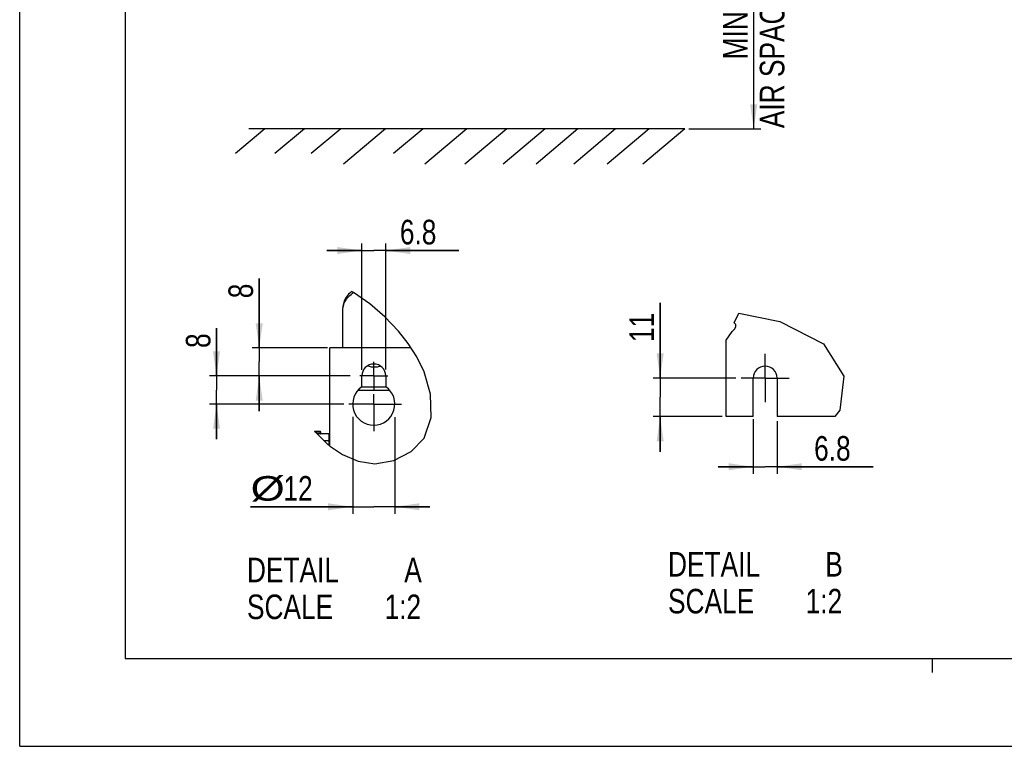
# Model space of a CAD drawing. Extents: x 0 to 420, y 0 to 297.
# Tile 1 of 45: x 0 to 140, y 0 to 104. Entities that reach past the tile are written whole.
import ezdxf

# ---------------------------------------------------------------- set-up
doc = ezdxf.new("R2010")
doc.units = 0
doc.header["$LTSCALE"] = 23.1
doc.linetypes.add('CENTER', pattern=[0.6, 0.375, -0.075, 0.075, -0.075])
doc.layers.get('0').update_dxf_attribs({"linetype": 'CONTINUOUS'})
doc.layers.add('DEFAULT_1', color=7, linetype='CENTER')
doc.styles.get("Standard").update_dxf_attribs({"font": 'txt', "width": 0.8})
doc.dimstyles.get("Standard").update_dxf_attribs({"dimtxt": 2.5, "dimasz": 2.5, "dimexe": 1.25, "dimexo": 0.625, "dimtad": 1, "dimcen": 2.5, "dimazin": 3, "dimtfac": 1, "dimtmove": 0, "dimatfit": 3})

# ---------------------------------------------------------------- blocks, each defined once
blk = doc.blocks.new('_FILLED')
at = {"color": 0, "linetype": 'BYBLOCK'}
blk.add_solid([(0, 0), (-1, 0.143), (-1, -0.143)], dxfattribs=at)
blk = doc.blocks.new('*D0')
at = {"color": 2, "linetype": 'CONTINUOUS'}
for p, q in [((78.24, 127.85), (105.53, 127.85)), ((104.53, 127.85), (104.53, 107.9)), ((104.53, 87.94), (104.53, 107.9)), ((95.29, 87.94), (105.53, 87.94))]:
    blk.add_line(p, q, dxfattribs=at)
at = {"color": 2, "linetype": 'CONTINUOUS', "xscale": 3.5, "yscale": 3.5, "zscale": 3.5}
for p, rotation in [((104.53, 127.85), 90), ((104.53, 87.94), 270)]:
    blk.add_blockref('_FILLED', p, dxfattribs=dict(at, rotation=rotation))
at = {"color": 5, "linetype": 'CONTINUOUS', "width": 0.8}
for s, p in [('AIR SPACE INLET', (108.9, 88.05)), ('200', (103.65, 109.05)), ('MIN ', (103.65, 97.85))]:
    blk.add_text(s, height=3.5, rotation=90, dxfattribs=at).set_placement(p)
blk = doc.blocks.new('*D4')
at = {"color": 2, "linetype": 'CONTINUOUS'}
for p, q in [((28.03, 52.75), (28.03, 59.54)), ((28.03, 59.54), (28.03, 50.75)), ((47.08, 52.75), (27.03, 52.75)), ((28.03, 43.75), (28.03, 50.75)), ((46.16, 48.75), (27.03, 48.75)), ((28.03, 48.75), (28.03, 43.75))]:
    blk.add_line(p, q, dxfattribs=at)
at = {"color": 2, "linetype": 'CONTINUOUS', "xscale": 3.5, "yscale": 3.5, "zscale": 3.5}
for p, rotation in [((28.03, 52.75), 270), ((28.03, 48.75), 90)]:
    blk.add_blockref('_FILLED', p, dxfattribs=dict(at, rotation=rotation))
at = {"color": 5, "linetype": 'CONTINUOUS', "width": 0.8}
blk.add_text('8', height=3.5, rotation=90, dxfattribs=at).set_placement((27.16, 56.74))
blk = doc.blocks.new('*D5')
at = {"color": 2, "linetype": 'CONTINUOUS'}
for p, q in [((47.42, 46.94), (47.42, 33.12)), ((53.42, 46.88), (53.42, 33.12)), ((47.42, 34.12), (32.89, 34.12)), ((32.89, 34.12), (50.42, 34.12)), ((58.42, 34.12), (50.42, 34.12)), ((53.42, 34.12), (58.42, 34.12))]:
    blk.add_line(p, q, dxfattribs=at)
at = {"color": 2, "linetype": 'CONTINUOUS', "xscale": 3.5, "yscale": 3.5, "zscale": 3.5}
blk.add_blockref('_FILLED', (47.42, 34.12), dxfattribs=at)
at = {"color": 2, "linetype": 'CONTINUOUS', "xscale": 3.5, "yscale": 3.5, "zscale": 3.5, "rotation": 180}
blk.add_blockref('_FILLED', (53.42, 34.12), dxfattribs=at)
at = {"color": 5, "linetype": 'CONTINUOUS'}
for s, width, p in [('%%c', 1.333333, (32.89, 34.99)), ('12', 0.8, (37.56, 34.99))]:
    blk.add_text(s, height=3.5, dxfattribs=dict(at, width=width)).set_placement(p)
blk = doc.blocks.new('*D6')
at = {"color": 2, "linetype": 'CONTINUOUS'}
for p, q in [((91.21, 52.46), (91.21, 63.18)), ((91.21, 63.18), (91.21, 49.71)), ((102, 52.46), (90.21, 52.46)), ((91.21, 41.96), (91.21, 49.71)), ((100.06, 46.96), (90.21, 46.96)), ((91.21, 46.96), (91.21, 41.96))]:
    blk.add_line(p, q, dxfattribs=at)
at = {"color": 2, "linetype": 'CONTINUOUS', "xscale": 3.5, "yscale": 3.5, "zscale": 3.5}
for p, rotation in [((91.21, 52.46), 270), ((91.21, 46.96), 90)]:
    blk.add_blockref('_FILLED', p, dxfattribs=dict(at, rotation=rotation))
at = {"color": 5, "linetype": 'CONTINUOUS', "width": 0.8}
blk.add_text('11', height=3.5, rotation=90, dxfattribs=at).set_placement((90.34, 57.58))
blk = doc.blocks.new('*D10')
at = {"color": 2, "linetype": 'CONTINUOUS'}
for p, q in [((48.72, 53.61), (48.72, 71.62)), ((52.12, 53.67), (52.12, 71.62)), ((48.72, 70.62), (43.72, 70.62)), ((43.72, 70.62), (50.42, 70.62)), ((62.54, 70.62), (50.42, 70.62)), ((52.12, 70.62), (62.54, 70.62))]:
    blk.add_line(p, q, dxfattribs=at)
at = {"color": 2, "linetype": 'CONTINUOUS', "xscale": 3.5, "yscale": 3.5, "zscale": 3.5}
blk.add_blockref('_FILLED', (48.72, 70.62), dxfattribs=at)
at = {"color": 2, "linetype": 'CONTINUOUS', "xscale": 3.5, "yscale": 3.5, "zscale": 3.5, "rotation": 180}
blk.add_blockref('_FILLED', (52.12, 70.62), dxfattribs=at)
at = {"color": 5, "linetype": 'CONTINUOUS', "width": 0.8}
blk.add_text('6.8', height=3.5, dxfattribs=at).set_placement((54.14, 71.5))
blk = doc.blocks.new('*D11')
at = {"color": 2, "linetype": 'CONTINUOUS'}
for p, q in [((34.11, 56.75), (34.11, 66.62)), ((34.11, 66.62), (34.11, 54.75)), ((43.83, 56.75), (33.11, 56.75)), ((34.11, 47.75), (34.11, 54.75)), ((46.9, 52.75), (33.11, 52.75)), ((34.11, 52.75), (34.11, 47.75))]:
    blk.add_line(p, q, dxfattribs=at)
at = {"color": 2, "linetype": 'CONTINUOUS', "xscale": 3.5, "yscale": 3.5, "zscale": 3.5}
for p, rotation in [((34.11, 56.75), 270), ((34.11, 52.75), 90)]:
    blk.add_blockref('_FILLED', p, dxfattribs=dict(at, rotation=rotation))
at = {"color": 5, "linetype": 'CONTINUOUS', "width": 0.8}
blk.add_text('8', height=3.5, rotation=90, dxfattribs=at).set_placement((33.23, 63.82))
blk = doc.blocks.new('*D12')
at = {"color": 2, "linetype": 'CONTINUOUS'}
for p, q in [((104.46, 46.62), (104.46, 38.82)), ((107.86, 46.31), (107.86, 38.82)), ((104.46, 39.82), (99.46, 39.82)), ((99.46, 39.82), (106.16, 39.82)), ((121.53, 39.82), (106.16, 39.82)), ((107.86, 39.82), (121.53, 39.82))]:
    blk.add_line(p, q, dxfattribs=at)
at = {"color": 2, "linetype": 'CONTINUOUS', "xscale": 3.5, "yscale": 3.5, "zscale": 3.5}
blk.add_blockref('_FILLED', (104.46, 39.82), dxfattribs=at)
at = {"color": 2, "linetype": 'CONTINUOUS', "xscale": 3.5, "yscale": 3.5, "zscale": 3.5, "rotation": 180}
blk.add_blockref('_FILLED', (107.86, 39.82), dxfattribs=at)
at = {"color": 5, "linetype": 'CONTINUOUS', "width": 0.8}
blk.add_text('6.8', height=3.5, dxfattribs=at).set_placement((113.13, 40.69))

msp = doc.modelspace()

# ---------------------------------------------------------------- linework, layer by layer
at = {"color": 7, "linetype": 'CONTINUOUS'}
for p, q in [((0, 0), (0, 297)), ((15, 284.5), (15, 12.5)), ((34.918, 87.942), (30.724, 84.423)), ((94.701, 87.942), (32.655, 87.942)), ((40.55, 87.942), (36.356, 84.423)), ((45.713, 87.942), (41.519, 84.423)), ((52.096, 87.942), (46.137, 82.942)), ((57.447, 87.942), (53.253, 84.423)), ((63.678, 87.942), (57.719, 82.942)), ((69.368, 87.942), (63.409, 82.942)), ((74.813, 87.942), (68.854, 82.942)), ((79.506, 87.942), (73.547, 82.942)), ((84.857, 87.942), (78.898, 82.942)), ((89.644, 87.942), (83.685, 82.942)), ((94.701, 87.942), (88.743, 82.942)), ((46.019, 56.751), (46.019, 62.458)), ((46.019, 62.105), (46.027, 62.31)), ((100.595, 46.958), (100.595, 57.869)), ((44.174, 42.793), (44.174, 56.751)), ((55.742, 56.751), (44.174, 56.751)), ((48.724, 51.222), (48.724, 52.751)), ((52.124, 52.751), (52.124, 51.222)), ((104.459, 46.958), (104.459, 52.458)), ((107.859, 52.458), (107.859, 46.958)), ((104.459, 46.958), (100.595, 46.958)), ((116.106, 46.958), (107.859, 46.958)), ((41.973, 44.876), (42.771, 44.876)), ((42.049, 44.8), (42.049, 44.813)), ((44.049, 44.501), (42.352, 44.501)), ((42.834, 44.813), (42.834, 44.561)), ((44.049, 43.501), (43.361, 43.501)), ((44.049, 42.877), (44.049, 44.501)), ((44.134, 44.501), (44.174, 44.501)), ((44.134, 42.82), (44.134, 44.501)), ((15, 12.5), (405, 12.5)), ((0, 0), (420, 0))]:
    msp.add_line(p, q, dxfattribs=at)
at = {"color": 2, "linetype": 'CONTINUOUS'}
for p, q in [((47.527, 64.636), (47.262, 64.789)), ((49.873, 63.034), (47.527, 64.636)), ((52.004, 61.187), (49.873, 63.034)), ((101.734, 60.316), (102.423, 61.713)), ((102.423, 61.713), (108.239, 60.51)), ((53.928, 59.15), (52.004, 61.187)), ((101.829, 60.236), (101.734, 60.316)), ((108.239, 60.51), (114.468, 57.32)), ((55.337, 57.377), (53.928, 59.15)), ((100.595, 57.869), (101.485, 59.067)), ((101.485, 59.067), (101.794, 59.422)), ((101.794, 59.422), (102, 59.76)), ((101.917, 60.153), (101.829, 60.236)), ((101.984, 60.066), (101.917, 60.153)), ((102, 59.76), (101.984, 60.066)), ((56.571, 55.464), (55.337, 57.377)), ((114.468, 57.32), (117.363, 52.73)), ((57.585, 53.359), (56.571, 55.464)), ((58.507, 50.137), (57.585, 53.359)), ((117.363, 52.73), (116.806, 47.885)), ((58.611, 46.854), (58.507, 50.137)), ((116.806, 47.885), (116.106, 46.958)), ((57.585, 43.911), (58.611, 46.854)), ((41.973, 44.876), (43.87, 42.996)), ((55.729, 41.983), (57.585, 43.911)), ((43.87, 42.996), (44.049, 42.877)), ((44.134, 42.82), (45.983, 41.582)), ((45.983, 41.582), (48.212, 40.609)), ((50.575, 40.253), (53.26, 40.717)), ((53.26, 40.717), (55.729, 41.983)), ((48.212, 40.609), (50.575, 40.253)), ((130, 10.5), (130, 12.5))]:
    msp.add_line(p, q, dxfattribs=at)
at = {"color": 9, "linetype": 'CONTINUOUS'}
for p, q in [((52.736, 50.659), (48.111, 50.659)), ((48.699, 51.204), (52.148, 51.204)), ((42.771, 44.876), (42.771, 44.816)), ((42.049, 44.816), (42.771, 44.816)), ((42.834, 44.813), (42.774, 44.813)), ((42.774, 44.813), (42.774, 44.561)), ((42.834, 44.561), (42.774, 44.561))]:
    msp.add_line(p, q, dxfattribs=at)
at = {"color": 7, "linetype": 'CONTINUOUS'}
for points in [[(47.262, 64.789), (47.189, 64.731), (47.008, 64.57), (46.841, 64.401), (46.689, 64.226), (46.551, 64.045), (46.428, 63.859), (46.32, 63.667), (46.229, 63.472), (46.154, 63.274), (46.095, 63.072), (46.053, 62.869), (46.027, 62.664), (46.019, 62.458)], [(46.027, 62.31), (46.053, 62.515), (46.095, 62.719), (46.154, 62.92), (46.229, 63.119), (46.32, 63.314), (46.428, 63.505), (46.551, 63.691), (46.689, 63.872), (46.841, 64.047), (47.008, 64.216), (47.189, 64.377), (47.382, 64.531), (47.528, 64.634)], [(49.547, 54.206), (49.622, 54.18), (49.772, 54.137), (49.923, 54.103), (50.074, 54.076), (50.225, 54.057), (50.373, 54.046), (50.519, 54.043)], [(50.519, 54.043), (50.665, 54.046), (50.813, 54.057), (50.964, 54.076), (51.115, 54.103), (51.266, 54.137), (51.363, 54.165)]]:
    msp.add_lwpolyline(points, dxfattribs=at)
at = {"color": 9, "linetype": 'CONTINUOUS'}
msp.add_lwpolyline([(42.771, 44.816), (42.772, 44.816), (42.772, 44.815), (42.773, 44.815), (42.773, 44.815), (42.774, 44.814), (42.774, 44.814), (42.774, 44.813)], dxfattribs=at)
at = {"color": 7, "linetype": 'CONTINUOUS'}
for centre, radius, start, end in [((50.424, 52.751), 1.7, 0, 180), ((106.159, 52.458), 1.7, 0, 180), ((50.424, 48.751), 3, 124.51811, 55.48189), ((41.986, 44.813), 0.0625, 0, 90), ((42.771, 44.813), 0.0625, 0, 90), ((42.894, 44.561), 0.06, 180, 254.76886)]:
    msp.add_arc(centre, radius, start, end, dxfattribs=at)
at = {"color": 9, "linetype": 'CONTINUOUS'}
msp.add_arc((42.894, 44.561), 0.12, 180, 210, dxfattribs=at)
at = {"layer": 'DEFAULT_1', "color": 7, "linetype": 'CENTER'}
for p, q in [((50.424, 52.751), (50.424, 54.751)), ((106.159, 52.458), (106.159, 55.895)), ((50.424, 52.751), (48.424, 52.751)), ((50.424, 52.751), (52.424, 52.751)), ((50.424, 52.751), (50.424, 50.76)), ((106.159, 52.458), (102.723, 52.458)), ((106.159, 52.458), (106.159, 49.022)), ((106.159, 52.458), (109.596, 52.458)), ((50.424, 48.751), (50.424, 50.161)), ((50.424, 48.751), (46.851, 48.751)), ((50.424, 48.751), (54.391, 48.751)), ((50.424, 48.751), (50.424, 44.868))]:
    msp.add_line(p, q, dxfattribs=at)

# ---------------------------------------------------------------- texts
at = {"color": 5, "linetype": 'CONTINUOUS', "width": 0.8}
for s, p in [('DETAIL  ', (32.364, 23.368)), ('A', (54.764, 23.368)), ('DETAIL  ', (92.325, 24.18)), ('B', (114.725, 24.18)), ('SCALE  ', (92.325, 18.93)), ('1:2', (111.925, 18.93)), ('SCALE  ', (32.364, 18.118)), ('1:2', (51.964, 18.118))]:
    msp.add_text(s, height=3.5, dxfattribs=at).set_placement(p)

# ---------------------------------------------------------------- dimensions: what is measured, and where the dimension line sits
at = {"color": 2, "linetype": 'CONTINUOUS'}
for base, p1, p2, angle, picture, middle in [((104.527, 127.852), (95.295, 87.942), (78.237, 127.852), 90, '*D0', (104.527, 109.05)), ((48.724, 70.624), (52.124, 53.674), (48.724, 53.611), 180, '*D10', (58.342, 73.249)), ((34.108, 52.751), (43.831, 56.751), (46.9, 52.751), 270, '*D11', (31.483, 65.217)), ((91.213, 52.458), (100.061, 46.958), (102.001, 52.458), 90, '*D6', (88.588, 60.379)), ((28.031, 52.751), (46.159, 48.751), (47.084, 52.751), 90, '*D4', (25.406, 58.139)), ((47.424, 34.12), (53.424, 46.878), (47.424, 46.94), 180, '*D5', (38.024, 36.745))]:
    dim = msp.add_linear_dim(base=base, p1=p1, p2=p2, angle=angle, dimstyle='Standard', dxfattribs=at)
    dim.commit()
    dim.dimension.update_dxf_attribs({"geometry": picture, "text_midpoint": middle, "dimtype": 128})
dim = msp.add_linear_dim(base=(107.859, 39.818), p1=(104.459, 46.618), p2=(107.859, 46.306), dimstyle='Standard', dxfattribs=at)
dim.commit()
dim.dimension.update_dxf_attribs({"geometry": '*D12', "text_midpoint": (117.332, 42.443), "dimtype": 128})

doc.saveas('drawing.dxf')
